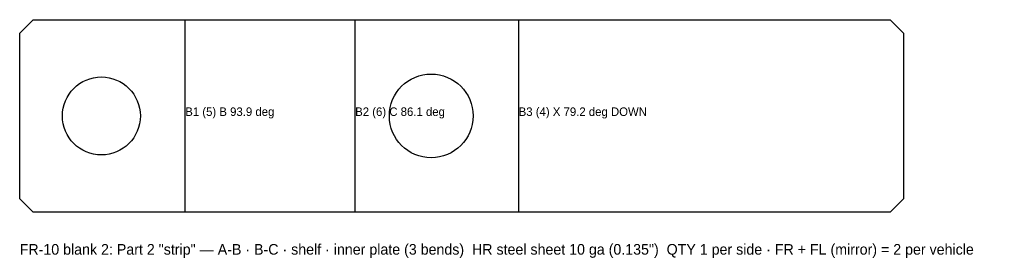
# Model space of a CAD drawing. Header units: inches. Extents: x 0 to 13.9, y -0.7 to 2.7.
import ezdxf

# ---------------------------------------------------------------- set-up
doc = ezdxf.new("R2010")
doc.units = ezdxf.units.IN
doc.header["$MEASUREMENT"] = 0
for name, color, linetype in [('BEND', 5, 'Continuous'), ('CUT', 7, 'Continuous'), ('TEXT', 3, 'Continuous')]:
    doc.layers.add(name, color=color, linetype=linetype)

msp = doc.modelspace()

# ---------------------------------------------------------------- linework, layer by layer
at = {"layer": 'BEND'}
for p, q in [((2.337, 0), (2.337, 2.716)), ((4.736, 0), (4.736, 2.716)), ((7.044, 0), (7.044, 2.716))]:
    msp.add_line(p, q, dxfattribs=at)
at = {"layer": 'CUT'}
msp.add_lwpolyline([(0, 2.526), (0.19, 2.716), (12.288, 2.716), (12.478, 2.526), (12.478, 0.19), (12.288, 0), (0.19, 0), (0, 0.19), (0, 2.526)], close=True, dxfattribs=at)
for centre, radius in [((5.809, 1.358), 0.591), ((1.153, 1.358), 0.55)]:
    msp.add_circle(centre, radius, dxfattribs=at)

# ---------------------------------------------------------------- texts
at = {"layer": 'TEXT'}
for s, height, p in [('B1 (5) B 93.9 deg', 0.12, (2.337, 1.358)), ('B2 (6) C 86.1 deg', 0.12, (4.736, 1.358)), ('B3 (4) X 79.2 deg DOWN', 0.12, (7.044, 1.358)), ('FR-10 blank 2: Part 2 "strip" — A-B · B-C · shelf · inner plate (3 bends)  HR steel sheet 10 ga (0.135")  QTY 1 per side · FR + FL (mirror) = 2 per vehicle', 0.15, (0, -0.6))]:
    msp.add_text(s, height=height, dxfattribs=at).set_placement(p)

doc.saveas('drawing.dxf')
